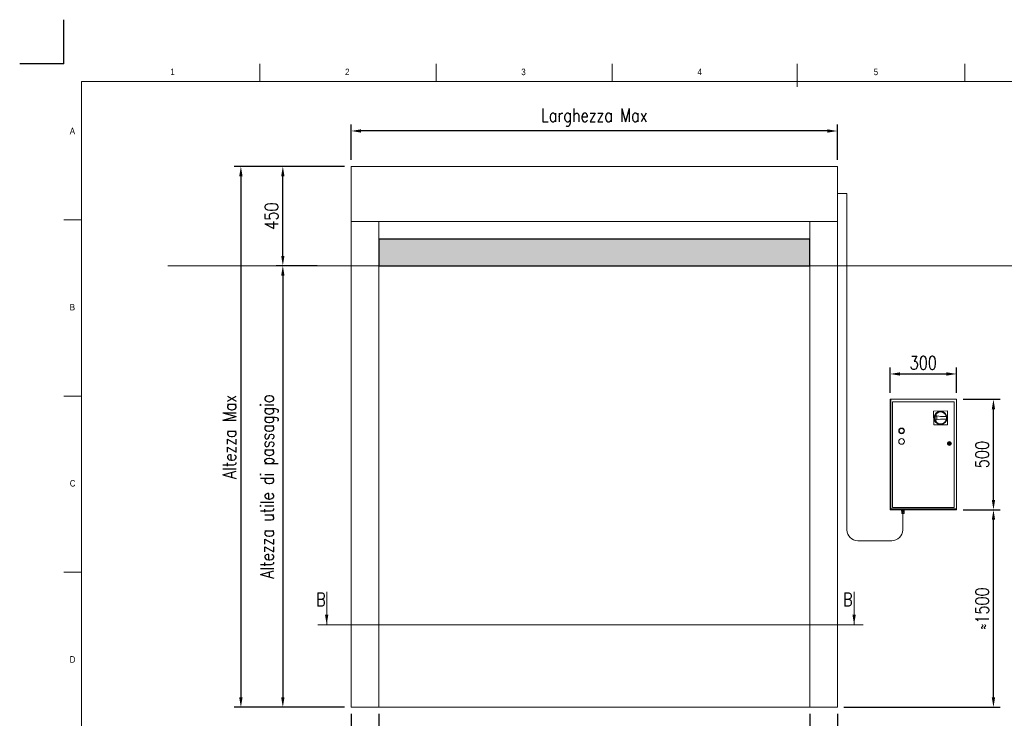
# Model space of a CAD drawing. Header units: inches. Extents: x 0 to 13926, y 0 to 5002.
# Tile 4 of 10: x 0 to 4454, y 1839 to 5001. Entities that reach past the tile are written whole.
import ezdxf

# ---------------------------------------------------------------- set-up
doc = ezdxf.new("R2010")
doc.units = ezdxf.units.IN
doc.header["$MEASUREMENT"] = 0
doc.layers.add('FORMAT', color=7, linetype='Continuous')
doc.styles.add('NYIP', font='romans.shx', dxfattribs={"width": 0.8})
doc.styles.add('SLDTEXTSTYLE0', font='GOTHIC.TTF', dxfattribs={"width": 0.913})
doc.dimstyles.new('STANDARD35', dxfattribs={"dimscale": 35, "dimtxt": 2, "dimasz": 1.5, "dimexe": 1, "dimexo": 1, "dimgap": 0.7, "dimtad": 1, "dimdec": 0, "dimdsep": 46, "dimtxsty": 'NYIP', "dimcen": 0, "dimclrd": 1, "dimclre": 1, "dimclrt": 2, "dimadec": 0, "dimazin": 0, "dimtfac": 1, "dimtdec": 0, "dimtix": 1, "dimtmove": 0, "dimatfit": 3, "dimfxl": 0, "dimtvp": 1, "dimtolj": 1, "dimtzin": 0, "dimarcsym": 0})

# ---------------------------------------------------------------- blocks, each defined once
blk = doc.blocks.new('A$C7C9C4F3F')
at = {"color": 7, "lineweight": 5}
blk.add_line((8295, 11245), (8295, 11504), dxfattribs=at)
at = {"layer": 'FORMAT', "color": 7, "lineweight": 5}
for p, q in [((2216, 11304), (2216, 11504)), ((4209, 11504), (4209, 11304)), ((6202, 11304), (6202, 11504)), ((10188, 11304), (10188, 11504)), ((16199, 11304), (199, 11304)), ((199, 11304), (199, 199)), ((199, 9738), (0, 9738)), ((0, 7745), (199, 7745)), ((0, 5752), (199, 5752))]:
    blk.add_line(p, q, dxfattribs=at)
at = {"color": 7, "lineweight": 5, "char_height": 73.8, "attachment_point": 1, "style": 'SLDTEXTSTYLE0'}
for s, insert in [('1', (1203, 11450)), ('2', (3180, 11450)), ('3', (5173, 11450)), ('4', (7166, 11450)), ('5', (9159, 11450)), ('A', (66, 10780)), ('B', (66, 8787)), ('C', (66, 6794)), ('D', (66, 4801))]:
    blk.add_mtext(s, dxfattribs=dict(at, insert=insert))
blk = doc.blocks.new('*D32')
at = {"color": 7, "lineweight": -2}
for p, q in [((1624.1, 1859), (1624.1, 1665.2)), ((3574.1, 1859), (3574.1, 1665.2)), ((1669.1, 1695.2), (3529.1, 1695.2))]:
    blk.add_line(p, q, dxfattribs=at)
at = {"color": 7}
for points in [[(1669.1, 1702.7), (1669.1, 1687.7), (1624.1, 1695.2)], [(3529.1, 1687.7), (3529.1, 1702.7), (3574.1, 1695.2)]]:
    blk.add_solid(points, dxfattribs=at)
at = {"layer": 'Defpoints', "color": 0}
for p in [(1624.1, 1889), (3574.1, 1889), (3574.1, 1695.2)]:
    blk.add_point(p, dxfattribs=at)
at = {"color": 7, "lineweight": 0, "insert": (2599.1, 1756.2), "char_height": 60, "attachment_point": 5, "style": 'NYIP'}
blk.add_mtext('\\A1;Larghezza utile di passaggio', dxfattribs=at)
blk = doc.blocks.new('*D33')
at = {"color": 7, "lineweight": -2}
for p, q in [((1499.1, 1859), (1499.1, 1665.2)), ((1624.1, 1859), (1624.1, 1665.2)), ((1499.1, 1695.2), (1250.1, 1695.2)), ((1454.1, 1695.2), (1409.1, 1695.2)), ((1624.1, 1695.2), (1499.1, 1695.2)), ((1669.1, 1695.2), (1714.1, 1695.2))]:
    blk.add_line(p, q, dxfattribs=at)
at = {"color": 7}
for points in [[(1454.1, 1687.7), (1454.1, 1702.7), (1499.1, 1695.2)], [(1669.1, 1702.7), (1669.1, 1687.7), (1624.1, 1695.2)]]:
    blk.add_solid(points, dxfattribs=at)
at = {"layer": 'Defpoints', "color": 0}
for p in [(1499.1, 1889), (1624.1, 1889), (1499.1, 1695.2)]:
    blk.add_point(p, dxfattribs=at)
at = {"color": 7, "lineweight": 0, "insert": (1329.6, 1746.2), "char_height": 60, "attachment_point": 5, "style": 'NYIP'}
blk.add_mtext('\\A1;125', dxfattribs=at)
blk = doc.blocks.new('*D34')
at = {"color": 7, "lineweight": -2}
for p, q in [((3574.1, 1859), (3574.1, 1665.2)), ((3699.1, 1859), (3699.1, 1665.2)), ((3529.1, 1695.2), (3484.1, 1695.2)), ((3574.1, 1695.2), (3699.1, 1695.2)), ((3699.1, 1695.2), (3948, 1695.2)), ((3744.1, 1695.2), (3789.1, 1695.2))]:
    blk.add_line(p, q, dxfattribs=at)
at = {"color": 7}
for points in [[(3529.1, 1687.7), (3529.1, 1702.7), (3574.1, 1695.2)], [(3744.1, 1702.7), (3744.1, 1687.7), (3699.1, 1695.2)]]:
    blk.add_solid(points, dxfattribs=at)
at = {"layer": 'Defpoints', "color": 0}
for p in [(3574.1, 1889), (3699.1, 1889), (3699.1, 1695.2)]:
    blk.add_point(p, dxfattribs=at)
at = {"color": 7, "lineweight": 0, "insert": (3868.5, 1746.2), "char_height": 60, "attachment_point": 5, "style": 'NYIP'}
blk.add_mtext('\\A1;125', dxfattribs=at)
blk = doc.blocks.new('*D35')
at = {"color": 7, "lineweight": -2}
for p, q in [((1469.1, 4337.5), (970.7, 4337.5)), ((1000.7, 4292.5), (1000.7, 1934)), ((1469.1, 1889), (970.7, 1889))]:
    blk.add_line(p, q, dxfattribs=at)
at = {"color": 7}
for points in [[(1008.2, 4292.5), (993.2, 4292.5), (1000.7, 4337.5)], [(993.2, 1934), (1008.2, 1934), (1000.7, 1889)]]:
    blk.add_solid(points, dxfattribs=at)
at = {"layer": 'Defpoints', "color": 0}
for p in [(1499.1, 4337.5), (1000.7, 1889), (1499.1, 1889)]:
    blk.add_point(p, dxfattribs=at)
at = {"color": 7, "lineweight": 0, "insert": (949.7, 3113.3), "char_height": 60, "attachment_point": 5, "rotation": 90, "style": 'NYIP'}
blk.add_mtext('\\A1;Altezza Max', dxfattribs=at)
blk = doc.blocks.new('*D36')
at = {"color": 7, "lineweight": -2}
for p, q in [((1499.1, 4367.5), (1499.1, 4527.7)), ((3699.1, 4367.5), (3699.1, 4527.7)), ((3654.1, 4497.7), (1544.1, 4497.7))]:
    blk.add_line(p, q, dxfattribs=at)
at = {"color": 7}
for points in [[(1544.1, 4505.2), (1544.1, 4490.2), (1499.1, 4497.7)], [(3654.1, 4490.2), (3654.1, 4505.2), (3699.1, 4497.7)]]:
    blk.add_solid(points, dxfattribs=at)
at = {"layer": 'Defpoints', "color": 0}
for p in [(1499.1, 4497.7), (1499.1, 4337.5), (3699.1, 4337.5)]:
    blk.add_point(p, dxfattribs=at)
at = {"color": 7, "lineweight": 0, "insert": (2599.1, 4558.7), "char_height": 60, "attachment_point": 5, "style": 'NYIP'}
blk.add_mtext('\\A1;Larghezza Max^J', dxfattribs=at)
blk = doc.blocks.new('*D37')
at = {"color": 7, "lineweight": -2}
for p, q in [((1469.1, 4337.5), (1160.5, 4337.5)), ((1190.5, 3932.5), (1190.5, 4292.5)), ((1345.3, 3887.5), (1160.5, 3887.5))]:
    blk.add_line(p, q, dxfattribs=at)
at = {"color": 7}
for points in [[(1198, 4292.5), (1183, 4292.5), (1190.5, 4337.5)], [(1183, 3932.5), (1198, 3932.5), (1190.5, 3887.5)]]:
    blk.add_solid(points, dxfattribs=at)
at = {"layer": 'Defpoints', "color": 0}
for p in [(1190.5, 4337.5), (1499.1, 4337.5), (1375.3, 3887.5)]:
    blk.add_point(p, dxfattribs=at)
at = {"color": 7, "lineweight": 0, "insert": (1139.5, 4112.5), "char_height": 60, "attachment_point": 5, "rotation": 90, "style": 'NYIP'}
blk.add_mtext('\\A1;450', dxfattribs=at)
blk = doc.blocks.new('*D38')
at = {"color": 7, "lineweight": -2}
for p, q in [((1344.5, 3887.5), (1160.5, 3887.5)), ((1190.5, 3842.5), (1190.5, 1934)), ((1469.1, 1889), (1160.5, 1889))]:
    blk.add_line(p, q, dxfattribs=at)
at = {"color": 7}
for points in [[(1198, 3842.5), (1183, 3842.5), (1190.5, 3887.5)], [(1183, 1934), (1198, 1934), (1190.5, 1889)]]:
    blk.add_solid(points, dxfattribs=at)
at = {"layer": 'Defpoints', "color": 0}
for p in [(1374.5, 3887.5), (1190.5, 1889), (1499.1, 1889)]:
    blk.add_point(p, dxfattribs=at)
at = {"color": 7, "lineweight": 0, "insert": (1129.5, 2888.3), "char_height": 60, "attachment_point": 5, "rotation": 90, "style": 'NYIP'}
blk.add_mtext('\\A1;Altezza utile di passaggio^J', dxfattribs=at)
blk = doc.blocks.new('*D39')
at = {"color": 7, "lineweight": -2}
for p, q in [((4267.9, 2783), (4435.4, 2783)), ((4405.4, 1934), (4405.4, 2738)), ((3729.1, 1889), (4435.4, 1889))]:
    blk.add_line(p, q, dxfattribs=at)
at = {"color": 7}
for points in [[(4412.9, 2738), (4397.9, 2738), (4405.4, 2783)], [(4397.9, 1934), (4412.9, 1934), (4405.4, 1889)]]:
    blk.add_solid(points, dxfattribs=at)
at = {"layer": 'Defpoints', "color": 0}
for p in [(4237.9, 2783), (4405.4, 2783), (3699.1, 1889)]:
    blk.add_point(p, dxfattribs=at)
at = {"color": 7, "lineweight": 0, "insert": (4354.4, 2336), "char_height": 60, "attachment_point": 5, "rotation": 90, "style": 'NYIP'}
blk.add_mtext('\\A1;≈1500', dxfattribs=at)
blk = doc.blocks.new('*D40')
at = {"color": 7, "lineweight": -2}
for p, q in [((4267.9, 3283), (4435.4, 3283)), ((4405.4, 2828), (4405.4, 3238)), ((4267.9, 2783), (4435.4, 2783))]:
    blk.add_line(p, q, dxfattribs=at)
at = {"color": 7}
for points in [[(4412.9, 3238), (4397.9, 3238), (4405.4, 3283)], [(4397.9, 2828), (4412.9, 2828), (4405.4, 2783)]]:
    blk.add_solid(points, dxfattribs=at)
at = {"layer": 'Defpoints', "color": 0}
for p in [(4237.9, 3283), (4405.4, 3283), (4237.9, 2783)]:
    blk.add_point(p, dxfattribs=at)
at = {"color": 7, "lineweight": 0, "insert": (4354.4, 3033), "char_height": 60, "attachment_point": 5, "rotation": 90, "style": 'NYIP'}
blk.add_mtext('\\A1;500', dxfattribs=at)
blk = doc.blocks.new('*D41')
at = {"color": 7, "lineweight": -2}
for p, q in [((3937.9, 3313), (3937.9, 3427.7)), ((3982.9, 3397.7), (4192.9, 3397.7)), ((4237.9, 3313), (4237.9, 3427.7))]:
    blk.add_line(p, q, dxfattribs=at)
at = {"color": 7}
for points in [[(3982.9, 3405.2), (3982.9, 3390.2), (3937.9, 3397.7)], [(4192.9, 3390.2), (4192.9, 3405.2), (4237.9, 3397.7)]]:
    blk.add_solid(points, dxfattribs=at)
at = {"layer": 'Defpoints', "color": 0}
for p in [(4237.9, 3397.7), (3937.9, 3283), (4237.9, 3283)]:
    blk.add_point(p, dxfattribs=at)
at = {"color": 7, "lineweight": 0, "insert": (4087.9, 3448.7), "char_height": 60, "attachment_point": 5, "style": 'NYIP'}
blk.add_mtext('\\A1;300', dxfattribs=at)

msp = doc.modelspace()

# ---------------------------------------------------------------- hatches: boundary and pattern name
at = {"true_color": 0x10733a}
h = msp.add_hatch(color=116, dxfattribs=at)
h.set_gradient(color2=(0, 0, 0), one_color=1)
h.paths.add_polyline_path([(3574.1, 3887.5), (3574.1, 4007.5), (1624.1, 4007.5), (1624.1, 3887.5)])

# ---------------------------------------------------------------- linework, layer by layer
at = {"color": 2}
for q in [(200, 5001.5), (0, 4801.5)]:
    msp.add_line((200, 4801.5), q, dxfattribs=at)
at = {"color": 7, "lineweight": 5}
for p, q in [((3699.1, 4337.5), (1499.1, 4337.5)), ((1499.1, 4337.2), (1499.1, 4337.5)), ((1499.1, 4337.1), (1499.1, 4337.2)), ((1499.1, 4331.6), (1499.1, 4337.1)), ((1499.1, 4331), (1499.1, 4331.6)), ((1499.1, 4315.3), (1499.1, 4331)), ((3699.1, 4266.5), (3699.1, 4337.5)), ((1499.1, 4314.3), (1499.1, 4315.3)), ((1499.1, 4290.8), (1499.1, 4314.3)), ((1499.1, 4289.5), (1499.1, 4290.8)), ((1499.1, 4261.5), (1499.1, 4289.5)), ((1499.1, 4260.8), (1499.1, 4261.5)), ((1499.1, 4164.2), (1499.1, 4260.8)), ((3699.1, 3890.5), (3699.1, 4266.5)), ((3741.6, 4215), (3699.1, 4215)), ((3741.6, 4215), (3741.6, 2691.6)), ((1499.1, 4163.5), (1499.1, 4164.2)), ((1499.1, 4135.5), (1499.1, 4163.5)), ((1499.1, 4134.2), (1499.1, 4135.5)), ((1499.1, 4110.7), (1499.1, 4134.2)), ((1499.1, 4109.7), (1499.1, 4110.7)), ((1499.1, 4094), (1499.1, 4109.7)), ((1499.1, 4093.4), (1499.1, 4094)), ((1499.1, 4087.9), (1499.1, 4093.4)), ((1499.1, 4087.8), (1499.1, 4087.9)), ((1499.1, 4087.8), (1499.1, 1889)), ((3699.1, 4087.8), (1499.1, 4087.8)), ((1624.1, 4087.8), (1624.1, 1889)), ((3574.1, 1889), (3574.1, 4087.8)), ((3699.1, 3819.5), (3699.1, 3890.5)), ((3699.1, 1889), (3699.1, 3819.5)), ((3941.8, 3283), (3937.9, 3283)), ((3937.9, 3283), (3937.9, 2783)), ((3941.8, 3283), (3941.8, 2786.8)), ((4237.9, 3283), (3941.8, 3283)), ((4227.1, 3272.1), (3948.8, 3272.1)), ((3948.8, 3272.1), (3948.8, 2793.8)), ((4227.1, 2793.8), (4227.1, 3272.1)), ((4237.9, 2786.8), (4237.9, 3283)), ((4197, 3230.2), (4134.6, 3229.9)), ((4134.6, 3229.9), (4135, 3167.5)), ((4166, 3204.6), (4141.2, 3209.3)), ((4197.4, 3167.8), (4197, 3230.2)), ((4135, 3167.5), (4197.4, 3167.8)), ((4141.3, 3188.1), (4166, 3193.1)), ((4148.7, 3205.8), (4142.5, 3207.1)), ((4142.5, 3190.3), (4148.8, 3191.7)), ((4148.8, 3191.7), (4148.7, 3205.8)), ((4148.8, 3191.7), (4148.7, 3205.8)), ((4192.2, 3204.7), (4166, 3204.6)), ((4166, 3193.1), (4192.3, 3193.2)), ((4202.9, 3084.2), (4201, 3084.2)), ((4201, 3081.7), (4202.9, 3081.7)), ((4210.9, 3084.2), (4209, 3084.2)), ((4209, 3081.7), (4210.9, 3081.7)), ((3937.9, 2783), (4237.9, 2783)), ((3941.8, 2786.8), (4237.9, 2786.8)), ((3945.2, 2783), (3944.9, 2783)), ((3944.9, 2783), (3944.9, 2783)), ((3945.8, 2783), (3945.2, 2783)), ((3946.8, 2783), (3945.8, 2783)), ((3948.1, 2783), (3946.8, 2783)), ((3949.6, 2783), (3948.1, 2783)), ((3948.8, 2793.8), (4227.1, 2793.8)), ((3951.2, 2783), (3949.6, 2783)), ((3953, 2783), (3951.2, 2783)), ((3954.8, 2783), (3953, 2783)), ((3956.6, 2783), (3954.8, 2783)), ((3958.3, 2783), (3956.6, 2783)), ((3959.8, 2783), (3958.3, 2783)), ((3961, 2783), (3959.8, 2783)), ((3962, 2783), (3961, 2783)), ((3962.6, 2783), (3962, 2783)), ((3962.9, 2783), (3962.6, 2783)), ((3962.9, 2783), (3962.9, 2783)), ((3985.2, 2783), (3984.9, 2783)), ((3984.9, 2783), (3984.9, 2783)), ((3985.8, 2783), (3985.2, 2783)), ((3986.8, 2783), (3985.8, 2783)), ((3988.1, 2783), (3986.8, 2783)), ((3989.6, 2783), (3988.1, 2783)), ((3989.4, 2776.5), (3989.4, 2779)), ((3989.4, 2779), (3992.6, 2779)), ((3989.4, 2776.5), (3992.6, 2776.5)), ((3991.7, 2776.5), (3989.4, 2776.5)), ((3991.2, 2783), (3989.6, 2783)), ((3990.3, 2769), (3990.3, 2774.5)), ((3990.3, 2774.5), (3995.7, 2774.5)), ((3990.6, 2767.2), (3990.3, 2769)), ((3990.3, 2769), (3993, 2769)), ((3990.3, 2769), (3990.3, 2769)), ((3990.3, 2769), (3990.5, 2769)), ((3990.3, 2769), (3990.3, 2769)), ((3990.3, 2769), (3990.3, 2769)), ((3990.5, 2769), (3990.7, 2769)), ((3990.8, 2767.2), (3990.6, 2767.2)), ((3990.6, 2767.2), (3990.6, 2767.2)), ((3990.7, 2769), (3991, 2769)), ((3991.1, 2767.2), (3990.8, 2767.2)), ((3991, 2769), (3991.4, 2769)), ((3991.7, 2767.2), (3991.1, 2767.2)), ((3991.2, 2779), (3991.2, 2783)), ((3993, 2783), (3991.2, 2783)), ((3991.4, 2769), (3991.9, 2769)), ((3991.7, 2774.5), (3991.7, 2776.5)), ((3991.7, 2776.5), (3991.7, 2776.5)), ((3991.7, 2776.5), (3991.9, 2776.5)), ((3992.3, 2767.2), (3991.7, 2767.2)), ((3991.9, 2776.5), (3992.3, 2776.5)), ((3991.9, 2769), (3992.4, 2769)), ((3992.4, 2766), (3992.1, 2766)), ((3992.1, 2766), (3992.1, 2766)), ((3992.1, 2766), (3992.1, 2766)), ((3992.1, 2766), (3992.4, 2766)), ((3992.3, 2776.5), (3992.8, 2776.5)), ((3993.1, 2767.2), (3992.3, 2767.2)), ((3992.4, 2769), (3993, 2769)), ((3992.8, 2766), (3992.4, 2766)), ((3992.4, 2766), (3992.8, 2766)), ((3992.6, 2776.5), (3992.6, 2779)), ((3992.6, 2779), (3998.8, 2779)), ((3992.6, 2776.5), (3998.8, 2776.5)), ((3992.8, 2776.5), (3993.5, 2776.5)), ((3993.4, 2766), (3992.8, 2766)), ((3992.8, 2766), (3993.4, 2766)), ((3994.8, 2783), (3993, 2783)), ((3993, 2769), (3995.7, 2769)), ((3993, 2769), (3993.6, 2769)), ((3994, 2767.2), (3993.1, 2767.2)), ((3993.4, 2766), (3993.2, 2766)), ((3993.2, 2766), (3993.2, 2766)), ((3993.2, 2766), (3993.4, 2766)), ((3994.1, 2766), (3993.4, 2766)), ((3993.4, 2766), (3994.1, 2766)), ((3993.8, 2766), (3993.4, 2766)), ((3993.4, 2766), (3993.8, 2766)), ((3993.5, 2776.5), (3994.2, 2776.5)), ((3993.6, 2769), (3994.3, 2769)), ((3994.3, 2766), (3993.8, 2766)), ((3993.8, 2766), (3994.3, 2766)), ((3995, 2767.2), (3994, 2767.2)), ((3994.9, 2766), (3994.1, 2766)), ((3994.1, 2766), (3994.9, 2766)), ((3994.2, 2776.5), (3995, 2776.5)), ((3994.3, 2769), (3995, 2769)), ((3994.9, 2766), (3994.3, 2766)), ((3994.3, 2766), (3994.9, 2766)), ((3996.6, 2783), (3994.8, 2783)), ((3995.7, 2766), (3994.9, 2766)), ((3994.9, 2766), (3995.7, 2766)), ((3995.5, 2766), (3994.9, 2766)), ((3994.9, 2766), (3995.5, 2766)), ((3995, 2776.5), (3995.9, 2776.5)), ((3995, 2769), (3995.7, 2769)), ((3995.9, 2767.2), (3995, 2767.2)), ((3996.2, 2766), (3995.5, 2766)), ((3995.5, 2766), (3996.2, 2766)), ((3995.5, 2766), (3995.5, 2691.6)), ((3995.7, 2769), (3995.7, 2774.5)), ((3995.7, 2774.5), (4001.1, 2774.5)), ((3995.7, 2769), (3998.4, 2769)), ((3995.7, 2769), (3996.4, 2769)), ((3996.5, 2766), (3995.7, 2766)), ((3995.7, 2766), (3996.5, 2766)), ((3995.9, 2776.5), (3996.8, 2776.5)), ((3996.9, 2767.2), (3995.9, 2767.2)), ((3996.8, 2766), (3996.2, 2766)), ((3996.2, 2766), (3996.8, 2766)), ((3996.4, 2769), (3997.1, 2769)), ((3997.3, 2766), (3996.5, 2766)), ((3996.5, 2766), (3997.3, 2766)), ((3998.3, 2783), (3996.6, 2783)), ((3996.8, 2776.5), (3997.6, 2776.5)), ((3997.4, 2766), (3996.8, 2766)), ((3996.8, 2766), (3997.4, 2766)), ((3997.8, 2767.2), (3996.9, 2767.2)), ((3997.1, 2769), (3997.8, 2769)), ((3998, 2766), (3997.3, 2766)), ((3997.3, 2766), (3998, 2766)), ((3997.8, 2766), (3997.4, 2766)), ((3997.4, 2766), (3997.8, 2766)), ((3997.6, 2776.5), (3998.3, 2776.5)), ((3997.8, 2769), (3998.4, 2769)), ((3998.7, 2767.2), (3997.8, 2767.2)), ((3998.1, 2766), (3997.8, 2766)), ((3997.8, 2766), (3998.1, 2766)), ((3998.5, 2766), (3998, 2766)), ((3998, 2766), (3998.5, 2766)), ((3998.2, 2766), (3998.1, 2766)), ((3998.1, 2766), (3998.2, 2766)), ((3999.8, 2783), (3998.3, 2783)), ((3998.3, 2776.5), (3998.9, 2776.5)), ((3998.4, 2769), (4001.1, 2769)), ((3998.4, 2769), (3999, 2769)), ((3999, 2766), (3998.5, 2766)), ((3998.5, 2766), (3999, 2766)), ((3999.4, 2767.2), (3998.7, 2767.2)), ((3998.8, 2776.5), (3998.8, 2779)), ((3998.8, 2779), (4001.9, 2779)), ((3998.8, 2776.5), (4001.9, 2776.5)), ((3998.9, 2776.5), (3999.3, 2776.5)), ((3999, 2769), (3999.5, 2769)), ((3999.2, 2766), (3999, 2766)), ((3999, 2766), (3999.2, 2766)), ((3999.3, 2766), (3999.2, 2766)), ((3999.2, 2766), (3999.3, 2766)), ((3999.3, 2776.5), (3999.6, 2776.5)), ((4000, 2767.2), (3999.4, 2767.2)), ((3999.5, 2769), (4000, 2769)), ((3999.6, 2776.5), (3999.7, 2776.5)), ((3999.7, 2776.5), (3999.7, 2774.5)), ((3999.7, 2776.5), (3999.7, 2776.5)), ((4001.9, 2776.5), (3999.7, 2776.5)), ((4001, 2783), (3999.8, 2783)), ((4000, 2769), (4000.4, 2769)), ((4000.5, 2767.2), (4000, 2767.2)), ((4000.2, 2783), (4000.2, 2779)), ((4000.4, 2769), (4000.7, 2769)), ((4000.7, 2767.2), (4000.5, 2767.2)), ((4000.7, 2769), (4000.9, 2769)), ((4000.8, 2767.2), (4000.7, 2767.2)), ((4001.1, 2769), (4000.8, 2767.2)), ((4000.9, 2769), (4001.1, 2769)), ((4002, 2783), (4001, 2783)), ((4001.1, 2769), (4001.1, 2774.5)), ((4001.1, 2769), (4001.1, 2769)), ((4001.1, 2769), (4001.1, 2769)), ((4001.1, 2769), (4001.1, 2769)), ((4001.9, 2776.5), (4001.9, 2779)), ((4002.6, 2783), (4002, 2783)), ((4002.9, 2783), (4002.6, 2783)), ((4002.9, 2783), (4002.9, 2783)), ((4025.2, 2783), (4024.9, 2783)), ((4024.9, 2783), (4024.9, 2783)), ((4025.8, 2783), (4025.2, 2783)), ((4026.8, 2783), (4025.8, 2783)), ((4028.1, 2783), (4026.8, 2783)), ((4029.6, 2783), (4028.1, 2783)), ((4031.2, 2783), (4029.6, 2783)), ((4033, 2783), (4031.2, 2783)), ((4034.8, 2783), (4033, 2783)), ((4036.6, 2783), (4034.8, 2783)), ((4038.3, 2783), (4036.6, 2783)), ((4039.8, 2783), (4038.3, 2783)), ((4041, 2783), (4039.8, 2783)), ((4042, 2783), (4041, 2783)), ((4042.6, 2783), (4042, 2783)), ((4042.9, 2783), (4042.6, 2783)), ((4042.9, 2783), (4042.9, 2783)), ((4173.2, 2783), (4172.9, 2783)), ((4172.9, 2783), (4172.9, 2783)), ((4173.8, 2783), (4173.2, 2783)), ((4174.8, 2783), (4173.8, 2783)), ((4176.1, 2783), (4174.8, 2783)), ((4177.6, 2783), (4176.1, 2783)), ((4179.2, 2783), (4177.6, 2783)), ((4181, 2783), (4179.2, 2783)), ((4182.8, 2783), (4181, 2783)), ((4184.6, 2783), (4182.8, 2783)), ((4186.3, 2783), (4184.6, 2783)), ((4187.8, 2783), (4186.3, 2783)), ((4189, 2783), (4187.8, 2783)), ((4190, 2783), (4189, 2783)), ((4190.6, 2783), (4190, 2783)), ((4190.9, 2783), (4190.6, 2783)), ((4190.9, 2783), (4190.9, 2783)), ((4213.2, 2783), (4212.9, 2783)), ((4212.9, 2783), (4212.9, 2783)), ((4213.8, 2783), (4213.2, 2783)), ((4214.8, 2783), (4213.8, 2783)), ((4216.1, 2783), (4214.8, 2783)), ((4217.6, 2783), (4216.1, 2783)), ((4219.2, 2783), (4217.6, 2783)), ((4221, 2783), (4219.2, 2783)), ((4222.8, 2783), (4221, 2783)), ((4224.6, 2783), (4222.8, 2783)), ((4226.3, 2783), (4224.6, 2783)), ((4227.8, 2783), (4226.3, 2783)), ((4229, 2783), (4227.8, 2783)), ((4230, 2783), (4229, 2783)), ((4230.6, 2783), (4230, 2783)), ((4230.9, 2783), (4230.6, 2783)), ((4230.9, 2783), (4230.9, 2783)), ((4237.9, 2783), (4237.9, 2786.8)), ((3791.6, 2641.9), (3945.5, 2641.9)), ((1499.2, 1889), (1499.1, 1889)), ((1502.2, 1889), (1499.2, 1889)), ((1503.2, 1889), (1502.2, 1889)), ((1510.8, 1889), (1503.2, 1889)), ((1512.6, 1889), (1510.8, 1889)), ((1523.6, 1889), (1512.6, 1889)), ((1524.6, 1889), (1523.6, 1889)), ((1610.2, 1889), (1524.6, 1889)), ((1614.1, 1889), (1610.2, 1889)), ((1614.1, 1889), (1619.1, 1889)), ((1619.1, 1889), (3579.1, 1889)), ((3584.1, 1889), (3579.1, 1889)), ((3584.1, 1889), (3587.9, 1889)), ((3587.9, 1889), (3673.6, 1889)), ((3673.6, 1889), (3674.6, 1889)), ((3674.6, 1889), (3685.6, 1889)), ((3685.6, 1889), (3687.3, 1889)), ((3687.3, 1889), (3695, 1889)), ((3695, 1889), (3696, 1889)), ((3696, 1889), (3698.9, 1889)), ((3698.9, 1889), (3699.1, 1889))]:
    msp.add_line(p, q, dxfattribs=at)
for p, q in [((3574.1, 4007.5), (1624.1, 4007.5)), ((1624.1, 4007.5), (1624.1, 3887.5)), ((3574.1, 3887.5), (3574.1, 4007.5)), ((1624.1, 3887.5), (3574.1, 3887.5))]:
    msp.add_line(p, q)
at = {"color": 7, "lineweight": 0}
for p, q in [((669.7, 3887.5), (6169.3, 3887.5)), ((1388.9, 2410.9), (1388.9, 2261.7)), ((3775.3, 2410.9), (3775.3, 2261.7)), ((1348.9, 2261.7), (3815.3, 2261.7))]:
    msp.add_line(p, q, dxfattribs=at)
at = {"color": 7, "lineweight": 5}
for centre, radius in [((4166, 3198.8), 29.8), ((4166, 3198.8), 26.9), ((3989.8, 3140.3), 12.8), ((3989.8, 3140.3), 10.9), ((3989.8, 3092.3), 12.8), ((4205.9, 3083), 8.96), ((4205.9, 3083), 7.68), ((4205.9, 3083), 5.12), ((4205.9, 3083), 1.28)]:
    msp.add_circle(centre, radius, dxfattribs=at)
for centre, radius, start, end in [((4166, 3198.8), 26.9, 157.1644, 203.4292), ((4166, 3198.8), 25, 160.703, 199.8905), ((4166, 3198.8), 26.9, 347.9232, 12.6704), ((4205.9, 3083), 5.12, 14.4775, 165.5225), ((4205.9, 3083), 5.12, 194.4775, 345.5225), ((4205.9, 3083), 3.3, 22.8511, 157.1489), ((4205.9, 3083), 3.3, 202.8511, 337.1489), ((3795.2, 2695.5), 53.8, 184.2365, 266.1603), ((3941.9, 2695.5), 53.7, 273.837, 355.77)]:
    msp.add_arc(centre, radius, start, end, dxfattribs=at)
for points, knots in [([(3991.9, 2766), (3991.9, 2766), (3991.9, 2766), (3991.8, 2766), (3991.5, 2766), (3991.2, 2766.2), (3990.9, 2766.5), (3990.7, 2766.8), (3990.6, 2767.1), (3990.6, 2767.2)], [0, 0, 0, 0, 0.004473, 0.071345, 0.184056, 0.381389, 0.583308, 0.787337, 1, 1, 1, 1]), ([(4000.8, 2767.2), (4000.8, 2767.1), (4000.8, 2766.9), (4000.6, 2766.6), (4000.4, 2766.4), (4000.1, 2766.2), (3999.9, 2766.1), (3999.7, 2766), (3999.6, 2766), (3999.5, 2766), (3999.5, 2766)], [0, 0, 0, 0, 0.127932, 0.334083, 0.512603, 0.668158, 0.801193, 0.910237, 0.992808, 1, 1, 1, 1])]:
    msp.add_open_spline(points, degree=3, knots=knots, dxfattribs=at)
at = {"color": 7, "lineweight": 0}
for points in [[(1396.2, 2307.9), (1381.2, 2307.9), (1388.7, 2262.9)], [(3782.6, 2307.9), (3767.6, 2307.9), (3775.1, 2262.9)]]:
    msp.add_solid(points, dxfattribs=at)

# ---------------------------------------------------------------- block references
at = {"xscale": 0.4, "yscale": 0.4, "zscale": 0.4}
msp.add_blockref('A$C7C9C4F3F', (200, 200), dxfattribs=at)

# ---------------------------------------------------------------- texts
at = {"color": 7, "lineweight": 0, "char_height": 60, "attachment_point": 5, "style": 'NYIP'}
for insert in [(1362.7, 2377, 1.5), (3746.2, 2377, 1.5)]:
    msp.add_mtext('\\A1;B', dxfattribs=dict(at, insert=insert))

# ---------------------------------------------------------------- dimensions: what is measured, and where the dimension line sits
at = {"color": 7, "lineweight": 0}
for base, p1, p2, angle, text, picture, middle in [((1499.1, 4497.7), (3699.1, 4337.5), (1499.1, 4337.5), 0, 'Larghezza Max^J', '*D36', (2599.1, 4558.7)), ((1000.7, 1889), (1499.1, 4337.5), (1499.1, 1889), 90, 'Altezza Max', '*D35', (949.7, 3113.3)), ((1190.5, 1889), (1374.5, 3887.5), (1499.1, 1889), 90, 'Altezza utile di passaggio^J', '*D38', (1129.5, 2888.3)), ((4405.4, 2783), (3699.1, 1889), (4237.9, 2783), 90, '≈1500', '*D39', (4354.4, 2336)), ((3574.1, 1695.2), (1624.1, 1889), (3574.1, 1889), 0, 'Larghezza utile di passaggio', '*D32', (2599.1, 1756.2))]:
    dim = msp.add_linear_dim(base=base, p1=p1, p2=p2, angle=angle, text=text, dimstyle='STANDARD35', override={"dimscale": 30, "dimclrd": 7, "dimclre": 7, "dimclrt": 7}, dxfattribs=at)
    dim.commit()
    dim.dimension.update_dxf_attribs({"geometry": picture, "text_midpoint": middle})
for base, p1, p2, angle, picture, middle in [((1190.5, 4337.5), (1375.3, 3887.5), (1499.1, 4337.5), 90, '*D37', (1139.5, 4112.5)), ((4237.9, 3397.7), (3937.9, 3283), (4237.9, 3283), 0, '*D41', (4087.9, 3448.7)), ((4405.4, 3283), (4237.9, 2783), (4237.9, 3283), 90, '*D40', (4354.4, 3033))]:
    dim = msp.add_linear_dim(base=base, p1=p1, p2=p2, angle=angle, dimstyle='STANDARD35', override={"dimscale": 30, "dimclrd": 7, "dimclre": 7, "dimclrt": 7}, dxfattribs=at)
    dim.commit()
    dim.dimension.update_dxf_attribs({"geometry": picture, "text_midpoint": middle})
for base, p1, p2, picture, middle in [((1499.1, 1695.2), (1624.1, 1889), (1499.1, 1889), '*D33', (1329.6, 1695.2)), ((3699.1, 1695.2), (3574.1, 1889), (3699.1, 1889), '*D34', (3868.5, 1695.2))]:
    dim = msp.add_linear_dim(base=base, p1=p1, p2=p2, angle=0, dimstyle='STANDARD35', override={"dimscale": 30, "dimclrd": 7, "dimclre": 7, "dimclrt": 7}, dxfattribs=at)
    dim.commit()
    dim.dimension.update_dxf_attribs({"geometry": picture, "text_midpoint": middle, "dimtype": 160})

doc.saveas('drawing.dxf')
